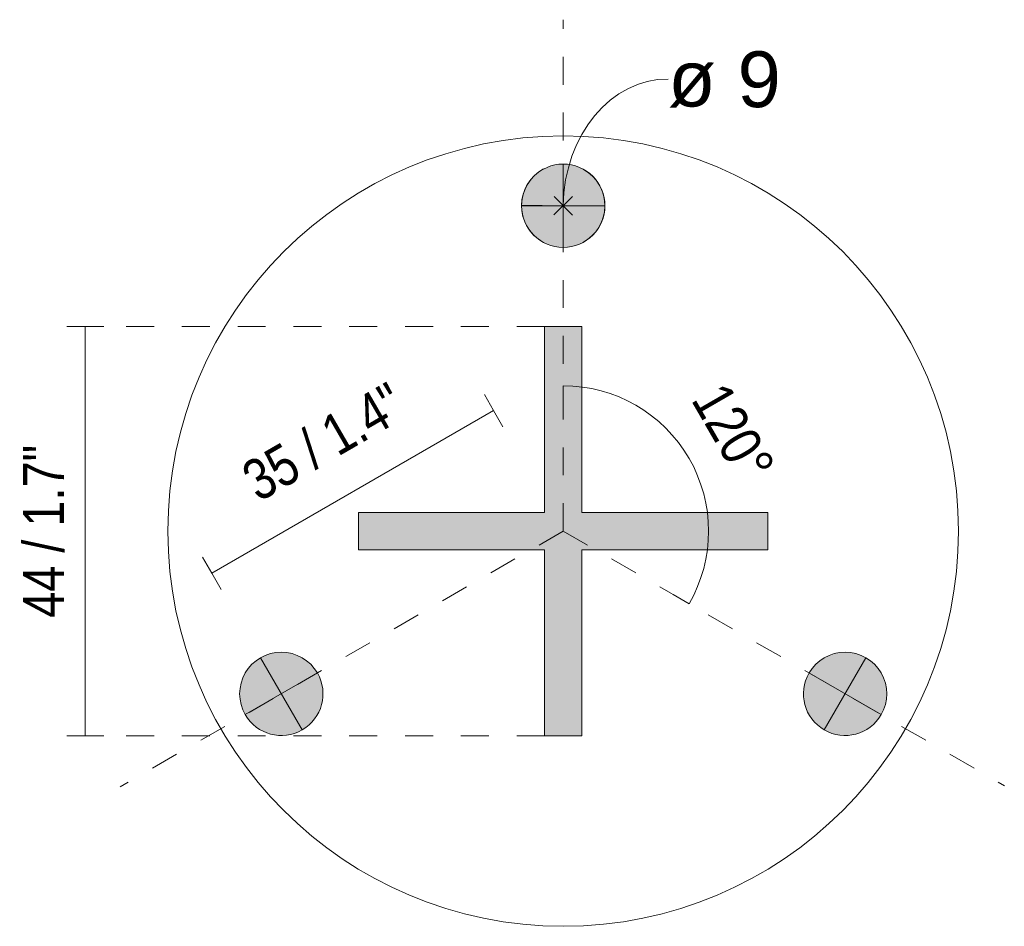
# Model space of a CAD drawing. Header units: millimetres. Extents: x 6367 to 7997, y 2126 to 6672.
# Tile 4 of 4: x 7493 to 7599, y 6574 to 6672. Entities that reach past the tile are written whole.
import ezdxf

# ---------------------------------------------------------------- set-up
doc = ezdxf.new("R2010")
doc.units = ezdxf.units.MM
doc.linetypes.add('Dash', pattern=[6, 3, -3])
for name, color, linetype, lineweight in [('Cotas', 7, 'Continuous', 9), ('Cotas-2', 7, 'Continuous', 9), ('Elementos de detalle', 7, 'Continuous', 9), ('Lighthing Fixture Detail Wide Black', 7, 'Continuous', 20)]:
    doc.layers.add(name, color=color, linetype=linetype, lineweight=lineweight)
doc.layers.add('Lighthing Fixture Dim Grey Dash', color=7, linetype='Dash', lineweight=9, true_color=0xd2d2d2)
doc.layers.add('Lighthing Fixture Dim Grey SOL', color=7, linetype='Continuous', lineweight=9, true_color=0x5b5b5b)
doc.styles.add('Arial', font='arial.ttf', dxfattribs={"height": 6})
doc.styles.add('Arial Narrow_1', font='ARIALN.TTF', dxfattribs={"height": 4.4})
doc.dimstyles.new('Angular_-_3mm_Arial', dxfattribs={"dimscale": 304.8, "dimtxt": 4.503096, "dimasz": 0, "dimexe": 0.006562, "dimexo": 0.013123, "dimgap": 0.006562, "dimtad": 1, "dimdec": 0, "dimzin": 0, "dimdsep": 46, "dimtxsty": 'Arial Narrow_1', "dimblk1": 'NONE', "dimblk2": 'NONE', "dimsah": 1, "dimcen": 0.09, "dimadec": 0, "dimazin": 0, "dimtfac": 1, "dimtdec": 4, "dimtix": 1, "dimtmove": 0, "dimatfit": 3, "dimfxl": 1, "dimtvp": 1, "dimtolj": 1, "dimtzin": 0, "dimarcsym": 2})
doc.dimstyles.new('Diameter_-_3mm_Arial', dxfattribs={"dimscale": 304.8, "dimtxt": 6.121556, "dimasz": 0, "dimexe": 0.015748, "dimexo": 0, "dimgap": 0.009843, "dimtad": 1, "dimjust": 3, "dimdec": 0, "dimzin": 0, "dimdsep": 46, "dimtxsty": 'Arial', "dimblk1": 'NONE', "dimblk2": 'NONE', "dimsah": 1, "dimcen": 0.09, "dimadec": 0, "dimazin": 0, "dimtfac": 1, "dimtdec": 4, "dimtix": 1, "dimtmove": 0, "dimatfit": 2, "dimfxl": 1, "dimtvp": 1, "dimtolj": 1, "dimtzin": 0, "dimarcsym": 2})
doc.dimstyles.new('FARO_-_2_2mm_Arial_Narrow_mm_Inch_Left_2', dxfattribs={"dimscale": 304.8, "dimtxt": 4.503096, "dimasz": 0, "dimexe": 0.006562, "dimexo": 0.0625, "dimgap": 0.003281, "dimtad": 1, "dimdec": 0, "dimzin": 0, "dimdsep": 46, "dimtxsty": 'Arial Narrow_1', "dimblk1": 'NONE', "dimblk2": 'NONE', "dimsah": 1, "dimcen": 0.09, "dimadec": 0, "dimazin": 0, "dimtfac": 1, "dimtdec": 4, "dimtix": 1, "dimtmove": 2, "dimatfit": 3, "dimfxl": 0.006562, "dimfxlon": 1, "dimtvp": 1, "dimtolj": 1, "dimtzin": 0, "dimarcsym": 2})
doc.dimstyles.new('FARO_-_2_2mm_Arial_Narrow_mm_Inch_Left_3', dxfattribs={"dimscale": 304.8, "dimtxt": 4.503096, "dimasz": 0, "dimexe": 0.006562, "dimexo": 0.0625, "dimgap": 0.003281, "dimtad": 1, "dimdec": 0, "dimzin": 0, "dimdsep": 46, "dimtxsty": 'Arial Narrow_1', "dimblk1": 'NONE', "dimblk2": 'NONE', "dimsah": 1, "dimcen": 0.09, "dimadec": 0, "dimazin": 0, "dimtfac": 1, "dimtdec": 4, "dimtix": 1, "dimtmove": 0, "dimatfit": 3, "dimfxl": 0.006562, "dimfxlon": 1, "dimtvp": 1, "dimtolj": 1, "dimtzin": 0, "dimarcsym": 2})

# ---------------------------------------------------------------- blocks, each defined once
blk = doc.blocks.new('DIMBLOCK7-Planta_Trabajo')
at = {"layer": 'Cotas-2', "color": 251, "true_color": 0x5b5b5b}
for p, q in [((7551.77, 6632.27), (7551.77, 6630.27)), ((7565.31, 6608.82), (7563.58, 6609.82)), ((7565.31, 6608.82), (7565.31, 6608.82)), ((7565.31, 6608.82), (7565.31, 6608.82))]:
    blk.add_line(p, q, dxfattribs=at)
at = {"layer": 'Cotas-2', "color": 251, "linetype": 'Dash', "true_color": 0x5b5b5b}
blk.add_line((7551.77, 6632.27), (7551.77, 6632.27), dxfattribs=at)
at = {"layer": 'Cotas-2', "color": 251, "true_color": 0x5b5b5b}
blk.add_arc((7551.77, 6616.64), 15.63, 330, 90, dxfattribs=at)
blk.add_arc((7551.77, 6616.64), 15.63, 330, 90, dxfattribs=at)
at = {"layer": 'Cotas-2', "color": 0, "insert": (7569.27, 6632.97), "char_height": 4.4, "width": 12.9518, "attachment_point": 1, "rotation": 300, "line_spacing_factor": 0.974696, "style": 'Arial Narrow_1'}
blk.add_mtext('120°', dxfattribs=at)
blk = doc.blocks.new('_None')
blk = doc.blocks.new('DIMBLOCK8-Planta_Trabajo')
at = {"layer": 'Cotas-2', "color": 8, "true_color": 0x787878}
for p, q in [((7551.77, 6651.63), (7547.29, 6651.68)), ((7552.78, 6652.62), (7550.76, 6650.64)), ((7552.76, 6650.62), (7550.78, 6652.64)), ((7551.77, 6651.63), (7556.25, 6651.59))]:
    blk.add_line(p, q, dxfattribs=at)
for start, end in [(118.0676, 240.7585), (298.0676, 60.7585)]:
    blk.add_arc((7551.77, 6651.63), 4.48, start, end, dxfattribs=at)
blk.add_ellipse((7562.92, 6651.52), major_axis=(0.14, 13.73), ratio=0.811538, start_param=0, end_param=1.570796, dxfattribs=at)
at = {"layer": 'Cotas-2', "color": 0, "insert": (7563.09, 6668.33), "char_height": 6, "width": 14.4657, "attachment_point": 1, "rotation": 359.4131, "line_spacing_factor": 0.941778, "style": 'Arial'}
blk.add_mtext('ø 9', dxfattribs=at)
blk = doc.blocks.new('DIMBLOCK9-Planta_Trabajo')
at = {"layer": 'Cotas-2', "color": 251, "true_color": 0x5b5b5b}
for p, q in [((7544.29, 6629.6), (7543.29, 6631.34)), ((7513.98, 6612.11), (7544.29, 6629.6)), ((7544.29, 6629.6), (7545.29, 6627.87)), ((7513.98, 6612.11), (7512.98, 6613.84)), ((7513.98, 6612.11), (7514.98, 6610.37))]:
    blk.add_line(p, q, dxfattribs=at)
at = {"layer": 'Cotas-2', "color": 0, "insert": (7516.82, 6623.52), "char_height": 4.4, "width": 22.3868, "attachment_point": 1, "rotation": 30, "line_spacing_factor": 0.974696, "style": 'Arial Narrow_1'}
blk.add_mtext('35 / 1.4"', dxfattribs=at)
blk = doc.blocks.new('DIMBLOCK10-Planta_Trabajo')
at = {"layer": 'Cotas-2', "color": 251, "true_color": 0x5b5b5b}
for p, q in [((7500.38, 6638.64), (7498.38, 6638.64)), ((7500.38, 6638.64), (7500.38, 6594.64)), ((7500.38, 6638.64), (7502.38, 6638.64)), ((7500.38, 6594.64), (7498.38, 6594.64)), ((7500.38, 6594.64), (7502.38, 6594.64))]:
    blk.add_line(p, q, dxfattribs=at)
at = {"layer": 'Cotas-2', "color": 0, "insert": (7493.69, 6607.31), "char_height": 4.4, "width": 22.3868, "attachment_point": 1, "rotation": 90, "line_spacing_factor": 0.974696, "style": 'Arial Narrow_1'}
blk.add_mtext('44 / 1.7"', dxfattribs=at)

msp = doc.modelspace()

# ---------------------------------------------------------------- hatches: boundary and pattern name
at = {"layer": 'Elementos de detalle', "true_color": 0xc0c0c0}
h = msp.add_hatch(color=9, dxfattribs=at)
h.paths.add_polyline_path([(7549.77, 6594.64), (7553.77, 6594.64), (7553.77, 6614.64), (7573.77, 6614.64), (7573.77, 6618.64), (7553.77, 6618.64), (7553.77, 6638.64), (7549.77, 6638.64), (7549.77, 6618.64), (7529.77, 6618.64), (7529.77, 6614.64), (7549.77, 6614.64)])
h.paths.add_polyline_path([(7521.46, 6594.66), (7522.62, 6594.81), (7523.71, 6595.26), (7524.63, 6595.97), (7525.35, 6596.9), (7525.8, 6597.98), (7525.95, 6599.14), (7525.8, 6600.3), (7525.35, 6601.38), (7524.63, 6602.31), (7523.71, 6603.02), (7522.62, 6603.47), (7521.46, 6603.62), (7520.3, 6603.47), (7519.22, 6603.02), (7518.29, 6602.31), (7517.58, 6601.38), (7517.13, 6600.3), (7516.98, 6599.14), (7517.13, 6597.98), (7517.58, 6596.9), (7518.29, 6595.97), (7519.22, 6595.26), (7520.3, 6594.81)])
h.paths.add_polyline_path([(7582.08, 6594.66), (7583.24, 6594.81), (7584.32, 6595.26), (7585.25, 6595.97), (7585.96, 6596.9), (7586.41, 6597.98), (7586.56, 6599.14), (7586.41, 6600.3), (7585.96, 6601.38), (7585.25, 6602.31), (7584.32, 6603.02), (7583.24, 6603.47), (7582.08, 6603.62), (7580.92, 6603.47), (7579.84, 6603.02), (7578.91, 6602.31), (7578.19, 6601.38), (7577.75, 6600.3), (7577.59, 6599.14), (7577.75, 6597.98), (7578.19, 6596.9), (7578.91, 6595.97), (7579.84, 6595.26), (7580.92, 6594.81)])
h.paths.add_polyline_path([(7551.77, 6647.15), (7552.93, 6647.3), (7554.01, 6647.75), (7554.94, 6648.46), (7555.65, 6649.39), (7556.1, 6650.47), (7556.25, 6651.63), (7556.1, 6652.79), (7555.65, 6653.87), (7554.94, 6654.8), (7554.01, 6655.51), (7552.93, 6655.96), (7551.77, 6656.12), (7550.61, 6655.96), (7549.53, 6655.51), (7548.6, 6654.8), (7547.89, 6653.87), (7547.44, 6652.79), (7547.29, 6651.63), (7547.44, 6650.47), (7547.89, 6649.39), (7548.6, 6648.46), (7549.53, 6647.75), (7550.61, 6647.3)])

# ---------------------------------------------------------------- linework, layer by layer
at = {"layer": 'Lighthing Fixture Detail Wide Black'}
for p, q in [((7553.77, 6638.64), (7549.77, 6638.64)), ((7549.77, 6638.64), (7549.77, 6618.64)), ((7553.77, 6618.64), (7553.77, 6638.64)), ((7549.77, 6618.64), (7529.77, 6618.64)), ((7529.77, 6618.64), (7529.77, 6614.64)), ((7573.77, 6618.64), (7553.77, 6618.64)), ((7573.77, 6614.64), (7573.77, 6618.64)), ((7529.77, 6614.64), (7549.77, 6614.64)), ((7549.77, 6614.64), (7549.77, 6594.64)), ((7553.77, 6594.64), (7553.77, 6614.64)), ((7553.77, 6614.64), (7573.77, 6614.64)), ((7549.77, 6594.64), (7553.77, 6594.64))]:
    msp.add_line(p, q, dxfattribs=at)
for centre, radius, start, end in [((7551.77, 6616.64), 42.5, 0, 180), ((7551.77, 6651.63), 4.48, 90, 270), ((7551.77, 6651.63), 4.48, 270, 90), ((7551.77, 6616.64), 42.5, 180, 0), ((7521.46, 6599.14), 4.48, 30, 210), ((7582.08, 6599.14), 4.48, 330, 150), ((7521.46, 6599.14), 4.48, 210, 30), ((7582.08, 6599.14), 4.48, 150, 330)]:
    msp.add_arc(centre, radius, start, end, dxfattribs=at)
at = {"layer": 'Lighthing Fixture Dim Grey Dash'}
for p, q in [((7551.77, 6616.64), (7551.77, 6671.64)), ((7549.77, 6638.64), (7499.77, 6638.64)), ((7551.77, 6616.64), (7504.14, 6589.14)), ((7551.77, 6616.64), (7599.2, 6589.26)), ((7549.77, 6594.64), (7499.77, 6594.64))]:
    msp.add_line(p, q, dxfattribs=at)
at = {"layer": 'Lighthing Fixture Dim Grey SOL'}
for p, q in [((7551.77, 6656.12), (7551.77, 6647.15)), ((7547.29, 6651.63), (7556.25, 6651.63)), ((7519.22, 6603.02), (7523.71, 6595.26)), ((7584.32, 6603.02), (7579.84, 6595.26)), ((7517.58, 6596.9), (7525.35, 6601.38)), ((7578.19, 6601.38), (7585.96, 6596.9))]:
    msp.add_line(p, q, dxfattribs=at)

# ---------------------------------------------------------------- dimensions: what is measured, and where the dimension line sits
at = {"layer": 'Cotas', "color": 8, "true_color": 0x787878}
dim = msp.add_diameter_dim_2p(p1=(7547.29, 6651.68), p2=(7556.25, 6651.59), dimstyle='Diameter_-_3mm_Arial', override={"dimpost": 'ø<>'}, dxfattribs=at)
dim.commit()
dim.dimension.update_dxf_attribs({"geometry": 'DIMBLOCK8-Planta_Trabajo', "text_midpoint": (7551.83, 6657.81)})
at = {"layer": 'Cotas', "color": 251, "true_color": 0x5b5b5b}
dim = msp.add_linear_dim(base=(7500.38, 6594.64), p1=(7498.38, 6638.64), p2=(7498.38, 6594.64), angle=90, dimstyle='FARO_-_2_2mm_Arial_Narrow_mm_Inch_Left_3', override={"dimpost": '<>', "dimfxl": 44}, dxfattribs=at)
dim.commit()
dim.dimension.update_dxf_attribs({"geometry": 'DIMBLOCK10-Planta_Trabajo', "text_midpoint": (7496.53, 6616.64)})
dim = msp.add_angular_dim_3p(base=(7567.17, 6619.35), center=(7551.77, 6616.64), p1=(7568.77, 6606.82), p2=(7551.77, 6636.27), dimstyle='Angular_-_3mm_Arial', override={"dimpost": '<>', "dimfxl": 34.003222}, dxfattribs=at)
dim.commit()
dim.dimension.update_dxf_attribs({"geometry": 'DIMBLOCK7-Planta_Trabajo', "text_midpoint": (7568.99, 6626.58)})
dim = msp.add_linear_dim(base=(7544.29, 6629.6), p1=(7514.98, 6610.37), p2=(7545.29, 6627.87), angle=30, dimstyle='FARO_-_2_2mm_Arial_Narrow_mm_Inch_Left_2', override={"dimpost": '<>', "dimfxl": 34.994449}, dxfattribs=at)
dim.commit()
dim.dimension.update_dxf_attribs({"geometry": 'DIMBLOCK9-Planta_Trabajo', "text_midpoint": (7527.98, 6626.58), "dimtype": 160, "text_rotation": 30})

doc.saveas('drawing.dxf')
